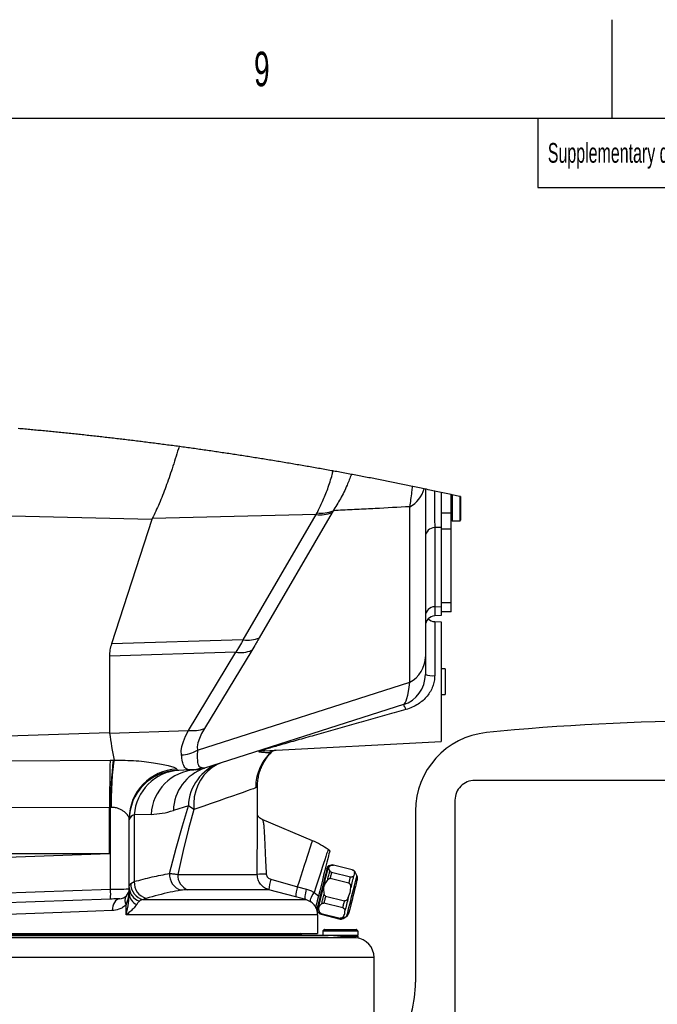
# Model space of a CAD drawing. Extents: x 0 to 4205, y 0 to 2970.
# Tile 66 of 67: x 2852 to 3175, y 2471 to 2970. Entities that reach past the tile are written whole.
import ezdxf

# ---------------------------------------------------------------- set-up
doc = ezdxf.new("R2010")
doc.units = 0
doc.header["$LTSCALE"] = 5
doc.layers.get('0').update_dxf_attribs({"linetype": 'CONTINUOUS'})
doc.styles.add('SLDTEXTSTYLE0', font='TXT', dxfattribs={"width": 0.605})

msp = doc.modelspace()

# ---------------------------------------------------------------- linework, layer by layer
at = {"color": 7, "linetype": 'CONTINUOUS'}
for p, q in [((3152.5, 2970), (3152.5, 2920)), ((4155, 2920), (100, 2920)), ((3115, 2920), (3115, 2885)), ((3115, 2885), (4155, 2885)), ((3057.96, 2732.26), (3057.96, 2647.31)), ((3065.96, 2730.55), (3065.96, 2712.88)), ((3070.96, 2720.07), (3070.96, 2729.47)), ((3071.46, 2729.36), (3071.46, 2716.14)), ((3075.76, 2728.42), (3075.76, 2716.44)), ((3070.9, 2727.08), (3070.96, 2727.05)), ((3070.96, 2711.96), (3070.96, 2720.07)), ((2919.39, 2716.79), (2898.94, 2653.84)), ((2919.61, 2717.32), (2919.39, 2716.79)), ((3070.96, 2716.34), (3071.46, 2716.14)), ((3071.46, 2716.14), (3075.46, 2716.14)), ((3065.96, 2712.88), (3065.96, 2672.82)), ((3070.96, 2674.66), (3070.96, 2711.96)), ((3070.96, 2670.14), (3070.96, 2674.66)), ((3065.96, 2668.18), (3062.69, 2668.01)), ((3065.96, 2672.82), (3065.96, 2668.18)), ((3070.96, 2670.14), (3065.96, 2670.14)), ((3062.69, 2665.12), (3065.96, 2664.95)), ((3065.96, 2664.95), (3065.96, 2604.42)), ((2897.96, 2647.66), (2897.96, 2609.02)), ((3057.96, 2647.31), (3057.96, 2638.31)), ((3067.96, 2641.18), (3065.96, 2641.18)), ((3067.96, 2641.18), (3067.96, 2628.18)), ((3065.96, 2628.18), (3067.96, 2628.18)), ((3046.83, 2623.07), (2946.09, 2590.89)), ((2897.96, 2609.02), (2897.98, 2608.65)), ((2976.03, 2599.71), (3065.96, 2604.42)), ((2900.38, 2594.99), (2900.37, 2594.95)), ((2939.18, 2590.01), (2932.08, 2589.76)), ((3322.96, 2584.68), (3082.96, 2584.68)), ((2972.96, 2561.08), (2972.96, 2581.64)), ((3072.96, 2574.68), (3072.96, 2454.68)), ((2897.96, 2571.05), (2897.96, 2571.06)), ((2897.96, 2547.68), (2897.96, 2571.05)), ((3052.96, 2569.12), (3052.96, 2482.45)), ((2907.96, 2529.75), (2907.96, 2565.47)), ((3000.8, 2554.15), (2975.3, 2564.97)), ((3009.52, 2549.08), (3008.68, 2549.69)), ((2697.96, 2540.7), (2897.96, 2547.68)), ((3008.21, 2539.67), (3007.24, 2539.91)), ((3010.32, 2541.8), (3008.9, 2541.39)), ((3020.95, 2539.43), (3011.36, 2541.82)), ((3020.95, 2539.41), (3011.36, 2541.8)), ((3023.33, 2536.61), (3022.18, 2538.52)), ((3019.25, 2532.61), (3009.66, 2535)), ((3010.45, 2538.17), (3020.04, 2535.78)), ((2907.96, 2529.75), (2907.96, 2527.17)), ((2898.39, 2524.58), (2839.05, 2522.51)), ((2997.43, 2524.33), (2992.29, 2525.7)), ((3000.07, 2523.1), (2997.43, 2524.33)), ((3007.45, 2526.13), (3017.04, 2523.74)), ((3002.39, 2520.45), (3002.4, 2520.52)), ((3002.4, 2520.52), (3002.4, 2520.52)), ((3002.48, 2520.49), (3003.37, 2520.26)), ((3016.15, 2520.16), (3006.55, 2522.55)), ((3003.17, 2518.42), (3004.24, 2517.39)), ((3003.38, 2516.6), (3003.38, 2507.18)), ((3005.14, 2516.89), (3014.73, 2514.49)), ((3005.25, 2517.31), (3014.84, 2514.92)), ((3016.25, 2514.72), (3018.16, 2515.87)), ((3006.6, 2509.07), (3006.09, 2508.55)), ((3006.88, 2509.18), (3022.95, 2509.18)), ((3023.75, 2508.55), (3023.24, 2509.07)), ((2530.53, 2507.18), (3003.38, 2507.18)), ((2530.53, 2506.18), (3008.66, 2506.18)), ((2994.87, 2506.77), (2994.46, 2507.18)), ((3005.97, 2508.27), (3005.97, 2506.38)), ((3023.67, 2506.18), (3008.66, 2506.18)), ((3022.83, 2504.98), (3009.53, 2506.15)), ((3023.92, 2505.68), (3014.92, 2505.68)), ((3023.92, 2505.68), (3023.42, 2506.18)), ((3023.87, 2506.38), (3023.87, 2508.27)), ((3023.92, 2504.83), (3023.92, 2505.68)), ((3031.96, 2450.68), (3031.96, 2495.02))]:
    msp.add_line(p, q, dxfattribs=at)
at = {"color": 8, "linetype": 'CONTINUOUS'}
for p, q in [((3075.46, 2728.48), (3075.46, 2716.14)), ((3050.14, 2634.39), (3050.14, 2723.34)), ((2919.39, 2716.79), (2826.16, 2719.05)), ((3002.62, 2719.37), (2919.61, 2717.32)), ((2965.74, 2655.87), (3002.62, 2719.37)), ((3010.72, 2720.45), (2973.84, 2656.95)), ((3002.62, 2719.37), (3003.08, 2720.24)), ((3011.18, 2721.23), (3010.72, 2720.45)), ((3070.96, 2720.07), (3065.96, 2720.07)), ((3065.96, 2712.88), (3062.69, 2712.76)), ((3062.69, 2712.76), (3062.69, 2672.65)), ((3070.96, 2711.96), (3065.96, 2711.96)), ((3070.96, 2674.66), (3065.96, 2674.66)), ((3062.69, 2672.65), (3065.96, 2672.82)), ((3062.69, 2665.12), (3062.69, 2637.8)), ((2965.74, 2655.87), (2898.94, 2653.84)), ((2961.95, 2649.59), (2897.96, 2647.66)), ((2937.91, 2610.05), (2961.95, 2649.59)), ((2970.05, 2650.58), (2946.02, 2611.03)), ((2942.48, 2599.99), (3050.14, 2634.39)), ((2697.96, 2602.03), (2897.96, 2609.02)), ((2897.98, 2608.65), (2937.91, 2610.05)), ((2979.68, 2598.97), (2979.03, 2598.62)), ((2980.35, 2599.48), (2979.68, 2598.97)), ((2980.4, 2599.44), (2979.68, 2598.97)), ((2898.27, 2595.02), (2899.88, 2595)), ((2899.88, 2595), (2900.38, 2594.99)), ((2898.48, 2571.04), (2897.96, 2571.05)), ((2898.76, 2571.02), (2898.48, 2571.04)), ((2898.48, 2529.58), (2898.48, 2571.04)), ((2937.92, 2571.9), (2930.31, 2569.47)), ((2940.64, 2569.95), (2937.92, 2571.9)), ((2919, 2567.5), (2910.54, 2567.21)), ((2910.54, 2567.21), (2910.54, 2533.46)), ((3011.36, 2541.82), (3011.36, 2541.8)), ((2908.74, 2532.48), (2910.54, 2533.46)), ((2932.54, 2537.05), (2972.79, 2537.05)), ((2979.71, 2534.62), (2993.24, 2530.88)), ((2809.43, 2526.47), (2898.48, 2529.58)), ((2978.73, 2529.32), (2937.6, 2529.32)), ((2992.29, 2525.7), (2978.73, 2529.32)), ((2993.24, 2530.88), (2997.81, 2529.65)), ((2916.5, 2524.97), (2915.08, 2524.33)), ((2915.08, 2524.33), (2997.43, 2524.33)), ((3001.61, 2527.91), (3003.82, 2526.2)), ((2906.37, 2516.6), (2906.37, 2521.7)), ((3003.38, 2516.6), (2906.37, 2516.6)), ((3006.09, 2508.55), (3023.75, 2508.55)), ((3006.71, 2509.07), (3006.6, 2509.07)), ((3023.24, 2509.07), (3006.71, 2509.07)), ((3009.53, 2506.15), (2530.46, 2506.15)), ((3022.83, 2504.98), (2530.46, 2504.98)), ((2697.96, 2506.77), (2994.87, 2506.77)), ((3006.09, 2508.27), (3005.97, 2508.27)), ((3005.97, 2506.38), (3023.87, 2506.38)), ((3023.87, 2508.27), (3006.09, 2508.27)), ((3031.96, 2495.02), (2697.96, 2495.02))]:
    msp.add_line(p, q, dxfattribs=at)
at = {"color": 7, "linetype": 'CONTINUOUS', "flags": 128}
for points in [[(3075.76, 2728.42), (3075.46, 2728.48), (3074.64, 2728.66), (3073.82, 2728.84), (3073, 2729.02), (3072.19, 2729.2), (3071.46, 2729.36), (3070.96, 2729.47), (3070.14, 2729.65), (3069.32, 2729.83), (3068.5, 2730), (3067.69, 2730.18), (3066.87, 2730.36), (3066.05, 2730.53), (3065.96, 2730.55), (3065.14, 2730.73), (3064.32, 2730.91), (3063.5, 2731.08), (3062.68, 2731.25), (3062.64, 2731.26), (3061.83, 2731.44), (3061.01, 2731.61), (3060.19, 2731.78), (3059.37, 2731.96), (3058.55, 2732.13), (3057.96, 2732.26), (3057.41, 2732.37), (3056.59, 2732.54), (3055.77, 2732.71), (3054.95, 2732.88), (3054.13, 2733.05), (3053.31, 2733.22), (3052.5, 2733.39), (3051.68, 2733.56), (3051.46, 2733.61), (3050.64, 2733.78), (3049.83, 2733.94), (3049.01, 2734.11), (3048.19, 2734.28), (3047.37, 2734.45), (3046.55, 2734.61), (3045.73, 2734.78), (3044.91, 2734.95), (3044.09, 2735.11), (3043.27, 2735.28), (3042.45, 2735.44), (3041.63, 2735.61), (3040.8, 2735.77), (3039.98, 2735.93), (3039.16, 2736.1), (3038.34, 2736.26), (3037.52, 2736.42), (3036.7, 2736.59), (3035.88, 2736.75), (3035.06, 2736.91), (3034.24, 2737.07), (3033.42, 2737.23), (3032.6, 2737.39), (3031.78, 2737.55), (3030.95, 2737.71), (3030.13, 2737.87), (3029.31, 2738.03), (3028.49, 2738.19), (3027.67, 2738.34), (3026.85, 2738.5), (3026.02, 2738.66), (3025.2, 2738.81), (3024.38, 2738.97), (3023.56, 2739.13), (3022.74, 2739.28), (3021.91, 2739.44), (3021.09, 2739.59), (3020.48, 2739.71), (3019.66, 2739.86), (3018.84, 2740.01), (3018.01, 2740.17), (3017.19, 2740.32), (3016.37, 2740.47), (3015.55, 2740.62), (3014.72, 2740.78), (3013.9, 2740.93), (3013.08, 2741.08), (3012.25, 2741.23), (3011.43, 2741.38), (3011.19, 2741.42), (3010.36, 2741.57), (3009.54, 2741.72), (3008.72, 2741.87), (3007.89, 2742.02), (3007.07, 2742.17), (3006.25, 2742.31), (3005.42, 2742.46), (3004.6, 2742.61), (3003.78, 2742.76), (3002.95, 2742.9), (3002.13, 2743.05), (3001.3, 2743.19), (3000.48, 2743.34), (2999.66, 2743.48), (2998.83, 2743.63), (2998.01, 2743.77), (2997.18, 2743.91), (2996.36, 2744.06), (2995.53, 2744.2), (2994.71, 2744.34), (2993.89, 2744.48), (2993.06, 2744.62), (2992.24, 2744.76), (2991.41, 2744.9), (2990.59, 2745.04), (2989.76, 2745.18), (2988.94, 2745.32), (2988.11, 2745.46), (2987.29, 2745.6), (2986.46, 2745.74), (2985.64, 2745.88), (2984.81, 2746.01), (2983.99, 2746.15), (2983.16, 2746.29), (2982.33, 2746.42), (2981.51, 2746.56), (2980.68, 2746.69), (2979.86, 2746.83), (2979.03, 2746.96), (2978.21, 2747.1), (2977.38, 2747.23), (2976.55, 2747.37), (2975.73, 2747.5), (2974.9, 2747.63), (2974.08, 2747.76), (2973.25, 2747.9), (2972.42, 2748.03), (2971.6, 2748.16), (2970.77, 2748.29), (2969.94, 2748.42), (2969.12, 2748.55), (2968.29, 2748.68), (2967.46, 2748.81), (2966.64, 2748.94), (2965.81, 2749.06), (2964.98, 2749.19), (2964.16, 2749.32), (2963.33, 2749.45), (2962.5, 2749.57), (2961.68, 2749.7), (2960.85, 2749.82), (2960.02, 2749.95), (2959.19, 2750.08), (2958.37, 2750.2), (2957.54, 2750.32), (2956.71, 2750.45), (2955.89, 2750.57), (2955.06, 2750.69), (2954.23, 2750.82), (2953.4, 2750.94), (2952.57, 2751.06), (2951.75, 2751.18), (2950.92, 2751.3), (2950.09, 2751.43), (2949.26, 2751.55), (2948.44, 2751.67), (2947.61, 2751.79), (2946.78, 2751.9), (2945.95, 2752.02), (2945.12, 2752.14), (2944.29, 2752.26), (2943.47, 2752.38), (2942.64, 2752.49), (2941.81, 2752.61), (2940.98, 2752.73), (2940.15, 2752.84), (2939.32, 2752.96), (2938.49, 2753.07), (2937.67, 2753.19), (2936.84, 2753.3), (2936.01, 2753.42), (2935.18, 2753.53), (2934.35, 2753.64), (2933.52, 2753.76), (2933.18, 2753.8), (2932.35, 2753.92), (2931.52, 2754.03), (2930.69, 2754.14), (2929.86, 2754.25), (2929.03, 2754.36), (2928.2, 2754.47), (2927.37, 2754.58), (2926.54, 2754.69), (2925.71, 2754.8), (2924.88, 2754.91), (2924.05, 2755.02), (2923.22, 2755.12), (2922.39, 2755.23), (2921.56, 2755.34), (2920.73, 2755.45), (2919.9, 2755.55), (2919.07, 2755.66), (2918.24, 2755.76), (2917.41, 2755.87), (2916.58, 2755.97), (2915.75, 2756.08), (2914.92, 2756.18), (2914.09, 2756.29), (2913.26, 2756.39), (2912.43, 2756.49), (2911.6, 2756.59), (2910.77, 2756.7), (2909.94, 2756.8), (2909.11, 2756.9), (2908.28, 2757), (2907.45, 2757.1), (2906.62, 2757.2), (2905.79, 2757.3), (2904.96, 2757.4), (2904.13, 2757.5), (2903.3, 2757.6), (2902.46, 2757.69), (2901.63, 2757.79), (2900.8, 2757.89), (2899.97, 2757.98), (2899.14, 2758.08), (2898.31, 2758.18), (2897.48, 2758.27), (2896.65, 2758.37), (2895.82, 2758.46), (2894.98, 2758.56), (2894.15, 2758.65), (2893.32, 2758.74), (2892.49, 2758.84), (2891.66, 2758.93), (2890.83, 2759.02), (2890, 2759.12), (2889.16, 2759.21), (2888.33, 2759.3), (2887.5, 2759.39), (2886.67, 2759.48), (2885.84, 2759.57), (2885, 2759.66), (2884.17, 2759.75), (2883.34, 2759.84), (2882.51, 2759.93), (2881.68, 2760.01), (2880.84, 2760.1), (2880.01, 2760.19), (2879.18, 2760.28), (2878.35, 2760.36), (2877.52, 2760.45), (2876.68, 2760.53), (2875.85, 2760.62), (2875.02, 2760.7), (2874.19, 2760.79), (2873.35, 2760.87), (2872.52, 2760.96), (2871.69, 2761.04), (2870.86, 2761.12), (2870.02, 2761.2), (2869.19, 2761.29), (2868.36, 2761.37), (2867.53, 2761.45), (2866.69, 2761.53), (2865.86, 2761.61), (2865.03, 2761.69), (2864.2, 2761.77), (2863.36, 2761.85), (2862.53, 2761.93), (2861.7, 2762.01), (2860.86, 2762.09), (2860.03, 2762.16), (2859.2, 2762.24), (2858.36, 2762.32), (2857.53, 2762.39), (2856.7, 2762.47), (2855.86, 2762.55), (2855.03, 2762.62), (2854.2, 2762.7), (2853.36, 2762.77), (2852.53, 2762.84), (2851.7, 2762.92)], [(2941.51, 2590.09), (2941.36, 2590.08), (2940.93, 2590.07), (2940.2, 2590.04), (2939.18, 2590.01)], [(3009.52, 2549.08), (3009.49, 2548.92), (3009.36, 2548.42), (3009.15, 2547.58), (3008.86, 2546.42), (3008.5, 2544.95), (3008.06, 2543.21), (3007.56, 2541.22), (3007.01, 2539.01), (3006.42, 2536.63), (3005.79, 2534.11), (3005.14, 2531.51), (3004.48, 2528.85), (3003.82, 2526.2)], [(3003.03, 2518.9), (3003.07, 2519.05), (3003.19, 2519.55), (3003.4, 2520.38), (3003.68, 2521.52), (3004.04, 2522.93), (3004.45, 2524.57), (3004.9, 2526.39), (3005.38, 2528.31), (3005.87, 2530.29), (3006.36, 2532.26), (3006.84, 2534.16), (3007.28, 2535.92), (3007.67, 2537.49), (3008, 2538.82), (3008.26, 2539.86), (3008.44, 2540.59), (3008.53, 2540.97), (3008.55, 2541.04)], [(3023.56, 2535.09), (3023.56, 2535.09), (3023.5, 2534.87), (3023.36, 2534.31), (3023.15, 2533.44), (3022.86, 2532.29), (3022.51, 2530.89), (3022.12, 2529.32), (3021.69, 2527.62), (3021.26, 2525.86), (3020.82, 2524.11), (3020.4, 2522.43)], [(2903.13, 2524.75), (2903.04, 2524.75), (2902.77, 2524.74), (2902.34, 2524.72), (2901.76, 2524.7), (2901.04, 2524.68), (2900.22, 2524.65), (2899.33, 2524.62), (2898.39, 2524.58)], [(3003.82, 2526.2), (3003.21, 2523.74), (3002.82, 2522.17), (3002.72, 2521.79)], [(3002.72, 2521.79), (3002.53, 2521.03), (3002.47, 2520.78)], [(3020.4, 2522.43), (3020.02, 2520.9), (3019.69, 2519.57), (3019.42, 2518.49), (3019.22, 2517.7), (3019.1, 2517.23), (3019.07, 2517.1)]]:
    msp.add_lwpolyline(points, dxfattribs=at)
at = {"color": 8, "linetype": 'CONTINUOUS', "flags": 128}
for points in [[(3062.64, 2731.26), (3062.64, 2731.22), (3062.64, 2728.12), (3062.64, 2725.19), (3062.64, 2722.47), (3062.64, 2719.97), (3062.65, 2717.73), (3062.66, 2715.77), (3062.68, 2714.11), (3062.69, 2712.76)], [(3062.69, 2672.65), (3062.69, 2670.99), (3062.69, 2669.69), (3062.69, 2668.76), (3062.69, 2668.2), (3062.69, 2668.01)], [(2965.74, 2655.87), (2965.74, 2655.87), (2964.81, 2654.31), (2963.87, 2652.75), (2961.95, 2649.59), (2961.95, 2649.59)], [(3046.83, 2623.07), (3047.29, 2623.38), (3047.75, 2624.01), (3048.18, 2624.96), (3048.61, 2626.23), (3049.02, 2627.81), (3049.41, 2629.7), (3049.78, 2631.89), (3050.14, 2634.39)], [(2934.4, 2597.61), (2934.35, 2599.63), (2934.67, 2601.89), (2935.37, 2604.38), (2936.46, 2607.1), (2937.91, 2610.05)], [(2946.02, 2611.03), (2944.55, 2608.42), (2943.47, 2606), (2942.76, 2603.79), (2942.43, 2601.78), (2942.48, 2599.99)], [(2697.96, 2593.99), (2747.23, 2594.04), (2797.07, 2594.23), (2847.43, 2594.56), (2898.27, 2595.02)], [(2955.09, 2593.76), (2952.47, 2592.7), (2950.01, 2591.26), (2947.77, 2589.45), (2945.78, 2587.32), (2944.08, 2584.9), (2942.68, 2582.22), (2941.63, 2579.34), (2940.93, 2576.3), (2940.6, 2573.15), (2940.64, 2569.95)], [(2944.82, 2591.24), (2945.58, 2591.15), (2946.04, 2591.06), (2946.21, 2590.97), (2946.09, 2590.89)], [(2971.99, 2580.88), (2970.96, 2580.51), (2969.55, 2580.02), (2967.77, 2579.4), (2965.63, 2578.66), (2963.12, 2577.78), (2960.25, 2576.78), (2957.02, 2575.66), (2953.44, 2574.41), (2949.52, 2573.04), (2945.25, 2571.55), (2940.64, 2569.95)], [(2897.96, 2571.06), (2847.2, 2570.82), (2796.91, 2570.74), (2747.15, 2570.8), (2697.96, 2571.02)], [(2928.42, 2537.58), (2931.7, 2550.32), (2934.87, 2561.76), (2937.92, 2571.9)], [(2940.64, 2569.95), (2938.03, 2560.25), (2935.33, 2549.28), (2932.54, 2537.05)], [(2993.24, 2530.88), (2994.15, 2533.68), (2995.05, 2536.44), (2995.92, 2539.14), (2996.76, 2541.72), (2997.55, 2544.14), (2998.28, 2546.37), (2998.93, 2548.38), (2999.49, 2550.12), (2999.97, 2551.58), (3000.34, 2552.72), (3000.6, 2553.54), (3000.76, 2554.02), (3000.8, 2554.15)], [(3008.68, 2549.69), (3008.66, 2549.62), (3008.54, 2549.24), (3008.31, 2548.52), (3007.97, 2547.48), (3007.53, 2546.14), (3007, 2544.51), (3006.39, 2542.62), (3005.7, 2540.51), (3004.95, 2538.2), (3004.16, 2535.75), (3003.32, 2533.19), (3002.47, 2530.56), (3001.61, 2527.91)], [(3008.9, 2541.39), (3008.89, 2541.37), (3008.81, 2541.05), (3008.65, 2540.4), (3008.41, 2539.43), (3008.09, 2538.17), (3007.72, 2536.66), (3007.29, 2534.94), (3006.82, 2533.07), (3006.33, 2531.1), (3005.83, 2529.1), (3005.34, 2527.12), (3004.87, 2525.23)], [(3008.49, 2534.46), (3008.64, 2535.06), (3008.79, 2535.65), (3008.93, 2536.22), (3009.07, 2536.77), (3009.2, 2537.3), (3009.33, 2537.8), (3009.45, 2538.28), (3009.56, 2538.74)], [(3010.3, 2541.72), (3010.32, 2541.78), (3010.32, 2541.8), (3010.32, 2541.8)], [(3020.95, 2539.41), (3020.95, 2539.43), (3020.95, 2539.43)], [(3022.18, 2538.52), (3022.18, 2538.5), (3022.16, 2538.42), (3022.12, 2538.26)], [(3010.45, 2538.17), (3010.36, 2537.82), (3010.27, 2537.45), (3010.18, 2537.07), (3010.08, 2536.68), (3009.98, 2536.27), (3009.87, 2535.86), (3009.77, 2535.43), (3009.66, 2535)], [(3018.16, 2515.87), (3018.16, 2515.88), (3018.23, 2516.14), (3018.38, 2516.74), (3018.61, 2517.66), (3018.91, 2518.88), (3019.28, 2520.35), (3019.69, 2522.02), (3020.15, 2523.83), (3020.62, 2525.72), (3021.1, 2527.63), (3021.56, 2529.5), (3022, 2531.25), (3022.39, 2532.83), (3022.73, 2534.19), (3023, 2535.28), (3023.2, 2536.06), (3023.31, 2536.5), (3023.33, 2536.61)], [(3019.25, 2532.61), (3019.36, 2533.04), (3019.47, 2533.47), (3019.57, 2533.88), (3019.67, 2534.29), (3019.77, 2534.68), (3019.86, 2535.06), (3019.95, 2535.43), (3020.04, 2535.78)], [(3021.62, 2536.25), (3021.47, 2535.67), (3021.31, 2535.04), (3021.14, 2534.35), (3020.96, 2533.61), (3020.76, 2532.83), (3020.56, 2532.01), (3020.35, 2531.16), (3020.13, 2530.28)], [(2898.48, 2529.58), (2900.35, 2529.61), (2902.14, 2529.64), (2903.78, 2529.67), (2905.21, 2529.7), (2906.38, 2529.72), (2907.24, 2529.73), (2907.78, 2529.74), (2907.96, 2529.75)], [(2997.43, 2524.33), (2997.26, 2524.49), (2997.15, 2524.83), (2997.11, 2525.35), (2997.13, 2526.03), (2997.21, 2526.83), (2997.36, 2527.72), (2997.56, 2528.67), (2997.81, 2529.65)], [(2903.13, 2524.75), (2902.37, 2524.61), (2901.65, 2524.25), (2901, 2523.69), (2900.43, 2522.94), (2899.97, 2522.04), (2899.63, 2521.02), (2899.44, 2519.91), (2899.38, 2518.75)], [(3000.07, 2523.1), (2999.89, 2523.35), (2999.82, 2523.74), (2999.86, 2524.25), (3000.02, 2524.87), (3000.28, 2525.57), (3000.65, 2526.33), (3001.09, 2527.12), (3001.61, 2527.91)], [(3004.87, 2525.23), (3004.43, 2523.48), (3004.04, 2521.92), (3003.72, 2520.61), (3003.46, 2519.58), (3003.28, 2518.86), (3003.18, 2518.48), (3003.17, 2518.42)], [(3005.47, 2522.33), (3005.61, 2522.87), (3005.75, 2523.44), (3005.89, 2524.02), (3006.04, 2524.63), (3006.2, 2525.24), (3006.35, 2525.87), (3006.51, 2526.51), (3006.67, 2527.16)], [(3007.45, 2526.13), (3007.33, 2525.66), (3007.21, 2525.19), (3007.1, 2524.73), (3006.99, 2524.28), (3006.87, 2523.83), (3006.77, 2523.4), (3006.66, 2522.97), (3006.55, 2522.55)], [(3016.15, 2520.16), (3016.25, 2520.58), (3016.36, 2521), (3016.47, 2521.44), (3016.58, 2521.89), (3016.69, 2522.34), (3016.81, 2522.8), (3016.92, 2523.27), (3017.04, 2523.74)], [(3018.91, 2525.39), (3018.68, 2524.46), (3018.45, 2523.54), (3018.22, 2522.65), (3018.01, 2521.78), (3017.8, 2520.93), (3017.6, 2520.13), (3017.41, 2519.36), (3017.23, 2518.64)], [(2899.38, 2518.75), (2891.08, 2518.46), (2882.54, 2518.15), (2873.76, 2517.84), (2864.76, 2517.52), (2855.55, 2517.19), (2846.14, 2516.86), (2836.54, 2516.51)], [(3004.24, 2517.39), (3004.24, 2517.4), (3004.25, 2517.45), (3004.28, 2517.54), (3004.31, 2517.66), (3004.35, 2517.82), (3004.39, 2518.02)], [(3005.25, 2517.31), (3005.22, 2517.19), (3005.19, 2517.09), (3005.17, 2517.01), (3005.16, 2516.95), (3005.15, 2516.91), (3005.14, 2516.89), (3005.14, 2516.89)], [(3014.73, 2514.49), (3014.74, 2514.5), (3014.74, 2514.52), (3014.75, 2514.56), (3014.77, 2514.62), (3014.79, 2514.7), (3014.81, 2514.8), (3014.84, 2514.92)], [(3016.51, 2515.75), (3016.42, 2515.41), (3016.35, 2515.13), (3016.3, 2514.92), (3016.26, 2514.78), (3016.25, 2514.72), (3016.25, 2514.72)]]:
    msp.add_lwpolyline(points, dxfattribs=at)
at = {"color": 8, "linetype": 'CONTINUOUS'}
for centre, radius, start, end in [((3042.87, 2736.63), 15.15, 298.6821, 343.6744), ((3004.6, 2735.44), 16.19, 262.9802, 292.2227), ((3005.25, 2736.12), 16.03, 262.2277, 291.7131), ((3062.79, 2707.93), 4.84, 91.151, 178.2873), ((3062.79, 2667.81), 4.84, 91.1525, 178.2859), ((2967.72, 2671.94), 16.19, 262.9815, 292.223), ((2964.13, 2665.48), 16.03, 262.1948, 291.6943), ((3043.07, 2647.49), 14.89, 298.3551, 359.3006), ((3061.57, 2649.55), 11.8, 252.193, 275.4896), ((3042.26, 2619.2), 5.98, 13.1645, 40.2697), ((2940.09, 2625.93), 16.03, 262.1932, 291.6958), ((2933.54, 2615.44), 17.84, 272.7603, 300.0751), ((2976.29, 2594.81), 4.91, 93.0149, 121.0584), ((2977.37, 2597.91), 2.83, 81.6458, 107.4743), ((2982.52, 2595.06), 4.98, 93.0084, 134.4112), ((3105.19, 2570.96), 206.71, 173.322, 179.9779), ((2961.25, 2571.23), 23.34, 108.8858, 178.3665), ((2932.9, 2565.43), 24.95, 91.9202, 179.8902), ((2934.54, 2565.8), 24.04, 93.5501, 176.6454), ((2943, 2566.09), 24.04, 93.5501, 176.6454), ((2953.64, 2568.8), 23.34, 108.8853, 178.3667), ((2938.76, 2590.25), 6.7, 179.0947, 184.2267), ((2938.62, 2606.09), 16.1, 272.0144, 292.664), ((2917.53, 2609.47), 42, 271.9995, 287.7197), ((2911.38, 2563.73), 3.58, 103.4939, 162.9568), ((2918.78, 2532.91), 8.26, 176.154, 253.9602), ((2936.54, 2536.89), 8.15, 175.1129, 253.0547), ((2940.42, 2536.69), 7.89, 177.3809, 249.0326), ((2976.39, 2490.96), 46.24, 88.7913, 94.473), ((2995.82, 2528.88), 17.1, 160.4011, 178.5079), ((2874.5, 2527.5), 24.07, 353.0411, 4.9597), ((2888.96, 2529.32), 19, 336.366, 1.2824), ((2915.43, 2530.66), 7.47, 181.2427, 252.0512), ((2916.92, 2532.3), 8.18, 178.7066, 257.0411), ((3008.66, 2525.38), 16.37, 160.3572, 178.8748), ((2909.45, 2523.9), 3.78, 144.535, 215.465), ((2914.04, 2527.52), 6.09, 183.3065, 247.6996), ((3003.72, 2520.86), 1.36, 137.1385, 194.8624)]:
    msp.add_arc(centre, radius, start, end, dxfattribs=at)
at = {"color": 7, "linetype": 'CONTINUOUS'}
for centre, radius, start, end in [((3075.46, 2716.44), 0.3, 269.9949, 359.9937), ((3062.96, 2663.02), 5, 93.0002, 179.9993), ((3062.96, 2670.11), 5, 225.1535, 267.0019), ((3041.96, 2638.31), 16, 287.7185, 0.0001), ((3202.96, 1484.67), 1130.01, 84.20806, 95.79194), ((3053.49, 2628.86), 156.81, 187.4044, 192.4741), ((3092.96, 2569.12), 40, 95.7921, 179.9998), ((2932.96, 2564.78), 25, 92, 179.9999), ((2940.91, 2607.09), 17.01, 272.0043, 287.7144), ((3082.96, 2574.68), 10, 89.9994, 180.0006), ((2985.17, 2517.33), 40, 53.9995, 67.0006), ((3009.04, 2540.91), 0.5, 105.9922, 166.0075), ((3010.88, 2539.88), 2, 75.9921, 106.0137), ((3020.47, 2537.49), 2, 30.9954, 76.0038), ((3021.62, 2535.58), 2, 346.0011, 31), ((2902.96, 2529.75), 5, 271.9988, 0.0019), ((3005.63, 2518.83), 2, 226.0027, 256.0002), ((3015.22, 2516.43), 2, 256.001, 300.9994), ((3017.13, 2517.58), 2, 300.9937, 346.0054), ((3006.37, 2508.27), 0.4, 135.0024, 180.0049), ((3006.88, 2508.78), 0.401, 90.0467, 134.9606), ((3022.95, 2508.78), 0.401, 45.0312, 89.9573), ((3023.47, 2508.27), 0.4, 0.0149, 44.9777), ((2996.28, 2508.18), 2, 224.9967, 270.0026), ((3006.17, 2506.38), 0.2, 179.9934, 270.0237), ((3008.66, 2496.15), 10.03, 85.0098, 89.9936), ((3021.96, 2495.02), 10, 359.9996, 85.0002), ((3023.67, 2506.38), 0.2, 269.9823, 359.9921), ((2992.96, 2482.45), 60, 345.2565, 0.0002)]:
    msp.add_arc(centre, radius, start, end, dxfattribs=at)
for points, knots in [([(2933.18, 2753.8), (2933.06, 2753.42), (2931.96, 2749.66), (2929.8, 2742.83), (2926.61, 2733.54), (2923.35, 2725.06), (2920.82, 2719.81), (2919.61, 2717.32)], [0, 0, 0, 0, 0.031011, 0.3014209, 0.5517828, 0.7873076, 1, 1, 1, 1]), ([(2898.94, 2653.84), (2898.65, 2652.83), (2898.08, 2650.81), (2898, 2648.71), (2897.96, 2647.66)], [0, 0, 0, 0, 0.499993, 1, 1, 1, 1]), ([(2972.99, 2581.65), (2972.98, 2582.01), (2972.94, 2583.3), (2973.21, 2585.49), (2973.76, 2588.15), (2974.59, 2590.65), (2975.64, 2592.96), (2976.85, 2595.05), (2978.18, 2596.9), (2979.51, 2598.46), (2980.44, 2599.34), (2980.85, 2599.74)], [0, 0, 0, 0, 0.052824, 0.190436, 0.324209, 0.453818, 0.578763, 0.698179, 0.810799, 0.915049, 1, 1, 1, 1]), ([(2980.34, 2599.5), (2980.33, 2599.5), (2980.28, 2599.46), (2980.63, 2599.67), (2980.83, 2599.73), (2981.43, 2599.94), (2981.92, 2600.03), (2982.24, 2600.02), (2982.32, 2600.02)], [0, 0, 0, 0, 0.006878, 0.092858, 0.266213, 0.535084, 0.895423, 1, 1, 1, 1]), ([(2898.27, 2595.02), (2898.27, 2595.01), (2898.26, 2594.61), (2898.23, 2593.69), (2898.19, 2591.94), (2898.15, 2589.56), (2898.11, 2586.53), (2898.06, 2583.06), (2898.02, 2579.26), (2897.99, 2575.22), (2897.97, 2572.46), (2897.96, 2571.06)], [0, 0, 0, 0, 0.00128, 0.04998, 0.115078, 0.220674, 0.348227, 0.494304, 0.654631, 0.824843, 1, 1, 1, 1]), ([(2900.37, 2594.95), (2900.26, 2594.44), (2899.98, 2593.2), (2899.71, 2591.03), (2899.44, 2588.29), (2899.2, 2585.07), (2899.01, 2581.45), (2898.88, 2577.84), (2898.8, 2574.35), (2898.77, 2572.16), (2898.76, 2571.04), (2898.76, 2571.02)], [0, 0, 0, 0, 0.066077, 0.157881, 0.273393, 0.409148, 0.561606, 0.726304, 0.860215, 0.996492, 1, 1, 1, 1]), ([(2975.31, 2565), (2975.14, 2565.07), (2974.66, 2565.25), (2974.01, 2565.74), (2973.44, 2566.34), (2973.11, 2566.8), (2972.99, 2567.06), (2972.96, 2567.12)], [0, 0, 0, 0, 0.17031, 0.475785, 0.734058, 0.937374, 1, 1, 1, 1]), ([(2972.79, 2537.05), (2972.79, 2538.24), (2972.79, 2540.6), (2972.81, 2544.64), (2972.84, 2549.11), (2972.9, 2553.79), (2972.95, 2557.76), (2972.95, 2560.12), (2972.95, 2561.08)], [0, 0, 0, 0, 0.147659, 0.295736, 0.503927, 0.705427, 0.879708, 1, 1, 1, 1]), ([(3010.3, 2541.72), (3010.16, 2541.65), (3009.68, 2541.42), (3008.92, 2540.85), (3008.9, 2539.63), (3009.33, 2539.05), (3009.56, 2538.74)], [0, 0, 0, 0, 0.131501, 0.429816, 0.693883, 1, 1, 1, 1]), ([(3010.45, 2538.17), (3010.4, 2538.19), (3010.27, 2538.22), (3010.05, 2538.32), (3009.79, 2538.48), (3009.64, 2538.65), (3009.56, 2538.74)], [0, 0, 0, 0, 0.157282, 0.370701, 0.665084, 1, 1, 1, 1]), ([(3010.3, 2541.72), (3010.37, 2541.75), (3010.55, 2541.82), (3010.83, 2541.86), (3011.11, 2541.85), (3011.28, 2541.82), (3011.36, 2541.8)], [0, 0, 0, 0, 0.203772, 0.535714, 0.776794, 1, 1, 1, 1]), ([(3020.95, 2539.41), (3021, 2539.4), (3021.13, 2539.36), (3021.35, 2539.27), (3021.62, 2539.09), (3021.94, 2538.77), (3022.05, 2538.44), (3022.12, 2538.26)], [0, 0, 0, 0, 0.097466, 0.22972, 0.412169, 0.662675, 1, 1, 1, 1]), ([(3008.49, 2534.46), (3007.94, 2533.74), (3006.82, 2532.29), (3006.23, 2529.64), (3006.53, 2527.95), (3006.67, 2527.16)], [0, 0, 0, 0, 0.345576, 0.694143, 1, 1, 1, 1]), ([(3008.49, 2534.46), (3008.61, 2534.58), (3008.83, 2534.8), (3009.18, 2534.98), (3009.46, 2535.04), (3009.6, 2535.01), (3009.66, 2535)], [0, 0, 0, 0, 0.380675, 0.67255, 0.873267, 1, 1, 1, 1]), ([(3021.62, 2536.25), (3021.49, 2536.13), (3021.27, 2535.92), (3020.88, 2535.77), (3020.57, 2535.72), (3020.28, 2535.73), (3020.12, 2535.77), (3020.04, 2535.78)], [0, 0, 0, 0, 0.312696, 0.506806, 0.712405, 0.861731, 1, 1, 1, 1]), ([(3021.62, 2536.25), (3021.7, 2536.36), (3022.09, 2536.84), (3022.25, 2537.61), (3022.13, 2538.17), (3022.12, 2538.26)], [0, 0, 0, 0, 0.185894, 0.876129, 1, 1, 1, 1]), ([(3018.91, 2525.39), (3019.36, 2526.52), (3019.98, 2528.1), (3020.09, 2529.79), (3020.13, 2530.28)], [0, 0, 0, 0, 0.713483, 1, 1, 1, 1]), ([(3019.25, 2532.61), (3019.33, 2532.58), (3019.5, 2532.52), (3019.74, 2532.28), (3020, 2531.82), (3020.13, 2531.1), (3020.13, 2530.55), (3020.13, 2530.28)], [0, 0, 0, 0, 0.099115, 0.197655, 0.369949, 0.693868, 1, 1, 1, 1]), ([(3007.45, 2526.13), (3007.36, 2526.16), (3007.2, 2526.22), (3006.96, 2526.46), (3006.78, 2526.78), (3006.71, 2527.04), (3006.67, 2527.16)], [0, 0, 0, 0, 0.195702, 0.390235, 0.730291, 1, 1, 1, 1]), ([(3018.91, 2525.39), (3018.72, 2525.04), (3018.46, 2524.55), (3017.97, 2524.03), (3017.63, 2523.8), (3017.3, 2523.7), (3017.12, 2523.73), (3017.04, 2523.74)], [0, 0, 0, 0, 0.446109, 0.62326, 0.801808, 0.907853, 1, 1, 1, 1]), ([(3002.4, 2520.52), (3002.29, 2520.7), (3001.7, 2521.7), (3000.8, 2522.47), (3000.07, 2523.1)], [0, 0, 0, 0, 0.182094, 1, 1, 1, 1]), ([(3003.38, 2516.6), (3003.36, 2517), (3003.3, 2518.3), (3002.85, 2519.6), (3002.41, 2520.42), (3002.39, 2520.45)], [0, 0, 0, 0, 0.29903, 0.969859, 1, 1, 1, 1]), ([(3005.47, 2522.33), (3005, 2521.96), (3004.09, 2521.25), (3003.73, 2519.48), (3004.17, 2518.5), (3004.39, 2518.02)], [0, 0, 0, 0, 0.355643, 0.682289, 1, 1, 1, 1]), ([(3005.47, 2522.33), (3005.58, 2522.39), (3005.78, 2522.52), (3006.1, 2522.59), (3006.36, 2522.59), (3006.5, 2522.56), (3006.55, 2522.55)], [0, 0, 0, 0, 0.333223, 0.625794, 0.851014, 1, 1, 1, 1]), ([(3016.15, 2520.16), (3016.23, 2520.13), (3016.39, 2520.08), (3016.64, 2519.92), (3016.93, 2519.63), (3017.15, 2519.18), (3017.2, 2518.81), (3017.23, 2518.64)], [0, 0, 0, 0, 0.131347, 0.253146, 0.441452, 0.742578, 1, 1, 1, 1]), ([(3016.51, 2515.75), (3016.83, 2516.41), (3017.3, 2517.33), (3017.24, 2518.35), (3017.23, 2518.64)], [0, 0, 0, 0, 0.710007, 1, 1, 1, 1]), ([(3005.25, 2517.31), (3005.17, 2517.34), (3005.01, 2517.39), (3004.76, 2517.55), (3004.55, 2517.76), (3004.44, 2517.94), (3004.39, 2518.02)], [0, 0, 0, 0, 0.228671, 0.440664, 0.768499, 1, 1, 1, 1]), ([(3016.51, 2515.75), (3016.35, 2515.55), (3016.13, 2515.26), (3015.7, 2515), (3015.39, 2514.89), (3015.09, 2514.87), (3014.92, 2514.9), (3014.84, 2514.92)], [0, 0, 0, 0, 0.38169, 0.551555, 0.7462, 0.877708, 1, 1, 1, 1])]:
    msp.add_open_spline(points, degree=3, knots=knots, dxfattribs=at)
at = {"color": 8, "linetype": 'CONTINUOUS'}
for points, knots in [([(3003.08, 2720.24), (3004.06, 2722.15), (3006.1, 2726.1), (3008.61, 2732.6), (3010.33, 2737.76), (3011.04, 2740.82), (3011.19, 2741.42)], [0, 0, 0, 0, 0.283055, 0.586487, 0.917776, 1, 1, 1, 1]), ([(3020.48, 2739.71), (3019.78, 2737.86), (3018.18, 2733.63), (3015.11, 2727.42), (3012.47, 2723.25), (3011.18, 2721.23)], [0, 0, 0, 0, 0.286208, 0.652861, 1, 1, 1, 1]), ([(3050.14, 2723.34), (3050.31, 2724.53), (3050.67, 2727.02), (3051.11, 2730.44), (3051.36, 2732.68), (3051.46, 2733.61)], [0, 0, 0, 0, 0.348737, 0.728366, 1, 1, 1, 1]), ([(3050.14, 2723.34), (3044.29, 2723.01), (3035.32, 2722.52), (3023.2, 2721.91), (3016.06, 2721.63), (3012.05, 2721.3), (3011.18, 2721.23)], [0, 0, 0, 0, 0.450192, 0.691065, 0.932961, 1, 1, 1, 1]), ([(2973.84, 2656.95), (2973.53, 2656.43), (2972.92, 2655.37), (2971.66, 2653.24), (2970.7, 2651.65), (2970.05, 2650.58)], [0, 0, 0, 0, 0.247489, 0.496708, 1, 1, 1, 1]), ([(3062.69, 2637.8), (3062.64, 2636.87), (3062.54, 2635.02), (3061.78, 2632.31), (3060.58, 2629.75), (3058.91, 2627.34), (3056.82, 2625.17), (3054.27, 2623.24), (3051.35, 2621.63), (3049.18, 2620.92), (3048.09, 2620.57)], [0, 0, 0, 0, 0.114448, 0.229138, 0.346448, 0.463229, 0.590206, 0.717128, 0.858162, 1, 1, 1, 1]), ([(3048.09, 2620.57), (3044.89, 2619.67), (3038.5, 2617.89), (3028.95, 2615.21), (3019.42, 2612.53), (3009.96, 2609.86), (3000.81, 2607.27), (2993.43, 2605.17), (2987.81, 2603.57), (2984.03, 2602.49), (2980.7, 2601.54), (2978.73, 2600.98), (2977.78, 2600.71)], [0, 0, 0, 0, 0.1362915, 0.2722167, 0.4074461, 0.5426055, 0.675996, 0.7979349, 0.8578713, 0.9157339, 0.959418, 1, 1, 1, 1]), ([(2942.48, 2599.99), (2942.45, 2598.8), (2942.4, 2596.72), (2942.5, 2594.18), (2942.87, 2592.51), (2943.64, 2591.47), (2944.42, 2591.32), (2944.82, 2591.24)], [0, 0, 0, 0, 0.361642, 0.632681, 0.769079, 0.879305, 1, 1, 1, 1]), ([(2979.68, 2598.97), (2978.66, 2597.89), (2976.74, 2595.85), (2974.62, 2592.31), (2973.11, 2588.67), (2972.16, 2584.82), (2972.05, 2582.19), (2971.99, 2580.88)], [0, 0, 0, 0, 0.219811, 0.414688, 0.609685, 0.804795, 1, 1, 1, 1]), ([(2973.76, 2599.01), (2973.75, 2599.1), (2973.72, 2599.35), (2974.24, 2599.59), (2975.06, 2600.12), (2975.91, 2600.41), (2976.52, 2600.61)], [0, 0, 0, 0, 0.07443, 0.210832, 0.44036, 1, 1, 1, 1]), ([(2979.03, 2598.62), (2978.72, 2598.64), (2977.73, 2598.69), (2975.97, 2598.8), (2974.53, 2598.94), (2973.76, 2599.01)], [0, 0, 0, 0, 0.176018, 0.561714, 1, 1, 1, 1]), ([(2977.78, 2600.71), (2977.44, 2600.59), (2976.9, 2600.4), (2975.61, 2599.93), (2975.96, 2599.75), (2976.03, 2599.71)], [0, 0, 0, 0, 0.581037, 0.906467, 1, 1, 1, 1]), ([(2900.37, 2594.95), (2900.38, 2594.95), (2901.75, 2594.97), (2905.01, 2594.96), (2910.05, 2594.77), (2915.3, 2594.34), (2920.05, 2593.74), (2924.09, 2593.04), (2927.4, 2592.35), (2929.74, 2591.6), (2931.39, 2591.14), (2931.9, 2590.55), (2932.07, 2590.36)], [0, 0, 0, 0, 0.000286, 0.127484, 0.302234, 0.468055, 0.615519, 0.746044, 0.848721, 0.927648, 0.977241, 1, 1, 1, 1]), ([(2939.18, 2590.01), (2938.69, 2590.02), (2937.78, 2590.04), (2936.55, 2590.69), (2935.54, 2592.09), (2934.84, 2594.47), (2934.56, 2596.46), (2934.4, 2597.61)], [0, 0, 0, 0, 0.146419, 0.269234, 0.397547, 0.653513, 1, 1, 1, 1]), ([(2972.84, 2581.64), (2972.86, 2581.55), (2972.92, 2581.1), (2972.4, 2580.97), (2971.99, 2580.88)], [0, 0, 0, 0, 0.213632, 1, 1, 1, 1]), ([(2907.96, 2565.47), (2907.92, 2565.69), (2907.83, 2566.18), (2907.12, 2567.28), (2906.04, 2568.4), (2904.59, 2569.45), (2902.99, 2570.31), (2901.44, 2570.81), (2899.93, 2571.02), (2899.21, 2571.02), (2898.76, 2571.02)], [0, 0, 0, 0, 0.055837, 0.130248, 0.337121, 0.462307, 0.599622, 0.810564, 0.884673, 1, 1, 1, 1]), ([(2975.28, 2564.92), (2975.3, 2564.93), (2975.56, 2564.99), (2975.72, 2563.93), (2976.01, 2562.88), (2976.18, 2560.78), (2976.36, 2558.25), (2976.51, 2555.1), (2976.67, 2551.5), (2976.84, 2547.48), (2977.06, 2542.67), (2977.25, 2539.2), (2977.37, 2537.18)], [0, 0, 0, 0, 0.002685, 0.027567, 0.07598, 0.146442, 0.240309, 0.352384, 0.483669, 0.62734, 0.783751, 1, 1, 1, 1]), ([(2697.96, 2545.7), (2716.61, 2546.23), (2753.93, 2547.31), (2820.6, 2547.86), (2868.61, 2547.75), (2897.96, 2547.68)], [0, 0, 0, 0, 0.27991, 0.559892, 1, 1, 1, 1]), ([(2910.54, 2533.46), (2913.52, 2534.28), (2919.42, 2535.9), (2925.44, 2537.02), (2928.42, 2537.58)], [0, 0, 0, 0, 0.504031, 1, 1, 1, 1]), ([(2928.42, 2537.58), (2929.03, 2537.52), (2930.41, 2537.38), (2931.78, 2537.17), (2932.54, 2537.05)], [0, 0, 0, 0, 0.4436178, 1, 1, 1, 1]), ([(2978.73, 2529.32), (2977.96, 2529.61), (2976.34, 2530.2), (2974.41, 2532.01), (2973.05, 2534.38), (2972.87, 2536.16), (2972.79, 2537.05)], [0, 0, 0, 0, 0.233748, 0.490723, 0.744815, 1, 1, 1, 1]), ([(2977.37, 2537.18), (2977.42, 2536.89), (2977.52, 2536.3), (2978.08, 2535.53), (2978.82, 2534.93), (2979.42, 2534.72), (2979.71, 2534.62)], [0, 0, 0, 0, 0.23606, 0.48576, 0.751834, 1, 1, 1, 1]), ([(2907.96, 2530.5), (2907.98, 2530.9), (2908.01, 2531.66), (2908.51, 2532.23), (2908.74, 2532.48)], [0, 0, 0, 0, 0.539588, 1, 1, 1, 1]), ([(2934.17, 2529.09), (2932.32, 2528.75), (2926.37, 2527.66), (2920.53, 2526.07), (2916.5, 2524.97)], [0, 0, 0, 0, 0.3102993, 1, 1, 1, 1]), ([(2937.6, 2529.32), (2936.97, 2529.32), (2935.82, 2529.31), (2934.68, 2529.16), (2934.17, 2529.09)], [0, 0, 0, 0, 0.5467229, 1, 1, 1, 1]), ([(2997.81, 2529.65), (2998.47, 2529.44), (2999.81, 2529.02), (3001, 2528.28), (3001.61, 2527.91)], [0, 0, 0, 0, 0.496482, 1, 1, 1, 1]), ([(2906.37, 2516.6), (2906.37, 2516.61), (2906.89, 2518.63), (2907.68, 2522.12), (2907.87, 2525.68), (2907.96, 2527.17)], [0, 0, 0, 0, 0.002346, 0.583145, 1, 1, 1, 1]), ([(2913.12, 2523.55), (2912.94, 2523.39), (2912.39, 2522.9), (2911.99, 2522.29), (2911.73, 2521.89)], [0, 0, 0, 0, 0.337184, 1, 1, 1, 1]), ([(2915.08, 2524.33), (2914.72, 2524.26), (2914.02, 2524.12), (2913.42, 2523.73), (2913.12, 2523.55)], [0, 0, 0, 0, 0.517266, 1, 1, 1, 1]), ([(2906.37, 2521.7), (2905.81, 2521.23), (2904.69, 2520.29), (2902.35, 2519.13), (2900.51, 2518.9), (2899.38, 2518.75)], [0, 0, 0, 0, 0.283655, 0.564089, 1, 1, 1, 1]), ([(2911.73, 2521.89), (2911.15, 2521.12), (2910.12, 2519.76), (2908.24, 2518.09), (2907.03, 2517.1), (2906.37, 2516.61), (2906.37, 2516.6)], [0, 0, 0, 0, 0.379717, 0.673755, 0.997556, 1, 1, 1, 1])]:
    msp.add_open_spline(points, degree=3, knots=knots, dxfattribs=at)

# ---------------------------------------------------------------- texts
at = {"color": 7, "linetype": 'CONTINUOUS', "attachment_point": 1, "style": 'SLDTEXTSTYLE0'}
for s, insert, char_height in [('9', (2971.19, 2953.79), 17.5), ('Supplementary document', (3119.99, 2907.55), 10), ('Lifting tool for forklift', (2443.01, 2883), 50)]:
    msp.add_mtext(s, dxfattribs=dict(at, insert=insert, char_height=char_height))

doc.saveas('drawing.dxf')
